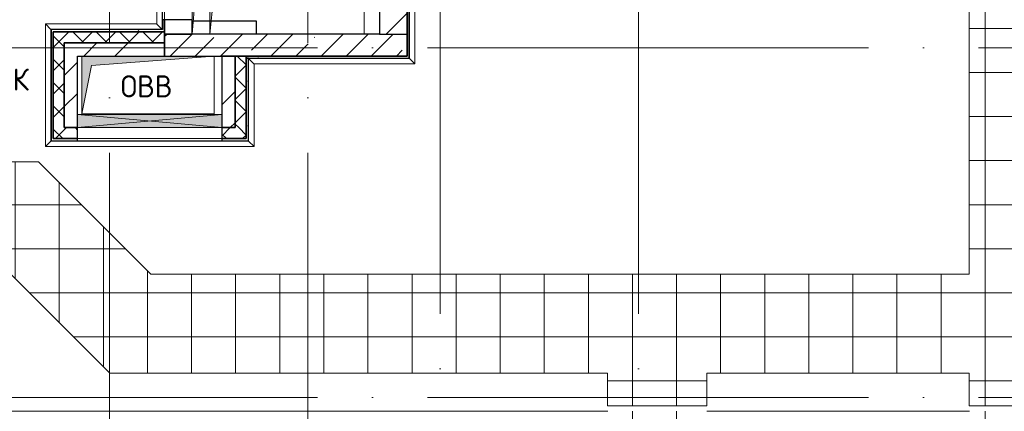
# Model space of a CAD drawing. Header units: millimetres. Extents: x -30540 to 143646, y -11730 to 123410.
# Tile 75 of 114: x 94041 to 102974, y 36525 to 40080. Entities that reach past the tile are written whole.
import ezdxf

# ---------------------------------------------------------------- set-up
doc = ezdxf.new("R2010")
doc.units = ezdxf.units.MM
doc.linetypes.add('ADSK_Линия сетки', pattern=[5000, 4000, -500, 0, -500])
for name, color, linetype, lineweight in [('A-____-NOTE-TEXT', 7, 'Continuous', 18), ('A-GENM-____-OTLN', 7, 'Continuous', 18), ('A-GLAZ-____-MCUT', 7, 'Continuous', 9), ('A-GLAZ-____-OTLN', 7, 'Continuous', 18), ('A-ROOF-____-OTLN', 7, 'Continuous', 18), ('A-ROOF-____-PATT', 7, 'Continuous', 18), ('A-WALL-____-MCUT', 7, 'Continuous', 40), ('A-WALL-____-OTLN', 7, 'Continuous', 18), ('A-WALL-____-PATT', 7, 'Continuous', 40), ('I-WALL-____-MCUT', 7, 'Continuous', 40), ('I-WALL-____-OTLN', 7, 'Continuous', 18), ('M-EQPM-____-OTLN', 7, 'Continuous', 18), ('S-GRID-____-OTLN', 7, 'Continuous', 9)]:
    doc.layers.add(name, color=color, linetype=linetype, lineweight=lineweight)
doc.layers.add('A-DETL-____-OTLN', color=7, linetype='Continuous', lineweight=9, true_color=0x00a600)
doc.styles.add('GOST Common', font='GOST_Common.ttf', dxfattribs={"height": 200})
pattern_1 = [(45, (0, 0), (-424.264, 424.264), []), (45, (0, 282.8), (-424.264, 424.264), [])]
pattern_2 = [(45, (0, 0), (-106.06602, 106.06602), []), (135, (0, 0), (-106.06602, -106.06602), [])]
pattern_3 = [(0, (0, 0), (0, 400), []), (90, (0, 0), (-400, 2e-14), [])]
pattern_4 = [(0, (0, 0), (406.4, 101.6), [6.706, -298.094, 6.706, -298.094, -1625.6]), (0, (0, 0), (406.4, 101.6), [-609.6, 6.706, -602.894, 6.706, -298.094, -711.2]), (0, (0, 0), (406.4, 101.6), [-1524, 6.706, -196.494, 6.706, -501.294]), (120, (152.4, 50.8), (-291.18818, 301.15272), [6.706, -298.094, 6.706, -298.094, -1625.6]), (120, (152.4, 50.8), (-291.18818, 301.15272), [-609.6, 6.706, -602.894, 6.706, -298.094, -711.2]), (120, (152.4, 50.8), (-291.18818, 301.15272), [-1524, 6.706, -196.494, 6.706, -501.294]), (240, (203.2, 254), (-115.21182, -402.75272), [6.706, -298.094, 6.706, -298.094, -1625.6]), (240, (203.2, 254), (-115.21182, -402.75272), [-609.6, 6.706, -602.894, 6.706, -298.094, -711.2]), (240, (203.2, 254), (-115.21182, -402.75272), [-1524, 6.706, -196.494, 6.706, -501.294])]

# ---------------------------------------------------------------- blocks, each defined once
blk = doc.blocks.new('АР_Отверстие прямоугольное - ОВВ-6694296-Кровля')
at = {"layer": 'A-GLAZ-____-OTLN', "lineweight": 13, "true_color": 0xf9f9f9}
blk.add_hatch(color=7, dxfattribs=at).paths.add_polyline_path([(780, -60), (780, 60), (-530, 60), (-530, -60), (112.3, -60)])
at = {"layer": 'A-GLAZ-____-MCUT', "color": 254, "lineweight": 15, "true_color": 0xcccccc}
for p, q in [((-530, 60), (-530, -60)), ((780, 60), (780, -60))]:
    blk.add_line(p, q, dxfattribs=at)
at = {"layer": 'A-GLAZ-____-OTLN', "color": 254, "lineweight": 5, "true_color": 0xcccccc}
for p, q in [((780, 60), (-530, -60)), ((-530, 60), (780, -60))]:
    blk.add_line(p, q, dxfattribs=at)
at = {"layer": 'A-GLAZ-____-OTLN', "color": 254, "lineweight": 13, "true_color": 0xcccccc}
for p, q in [((780, 60), (-530, 60)), ((-530, 60), (-530, -60)), ((780, -60), (780, 60)), ((-530, -60), (780, -60))]:
    blk.add_line(p, q, dxfattribs=at)
blk = doc.blocks.new('_GM_Dt-St-D_Фартук гнутый из оцинкованной стали_Пристенный_Тип 1__c-верхняя кромка с отгибом_ - ФС-1_3_50х70У100-1_5_t__RAL7016-V20-Кровля')
at = {"layer": 'A-GENM-____-OTLN', "color": 254, "lineweight": 13, "true_color": 0xcccccc}
for p, q in [((0, -50), (50, 0)), ((50, 1.5), (50, 0)), ((1063, 0), (50, 0)), ((1063, 0), (1063, 1.5)), ((1113, -50), (0, -50)), ((1063, 0), (1113, -50))]:
    blk.add_line(p, q, dxfattribs=at)
blk = doc.blocks.new('_GM_Dt-St-D_Фартук гнутый из оцинкованной стали_Пристенный_Тип 1__c-верхняя кромка с отгибом_ - ФС-1_3_50х70У100-1_5_t__RAL7016-6258392-Кровля')
at = {"layer": 'A-GENM-____-OTLN', "color": 254, "lineweight": 13, "true_color": 0xcccccc}
for p, q in [((50, 1.5), (50, 0)), ((1843, 0), (50, 0)), ((1843, 0), (1843, 1.5)), ((1843, 0), (1893, -50)), ((0, -50), (50, 0)), ((1893, -50), (0, -50))]:
    blk.add_line(p, q, dxfattribs=at)
blk = doc.blocks.new('_GM_Dt-St-D_Фартук гнутый из оцинкованной стали_Пристенный_Тип 1__c-верхняя кромка с отгибом_ - ФС-1_3_50х70У100-1_5_t__RAL7016-6724540-Кровля')
at = {"layer": 'A-GENM-____-OTLN', "color": 254, "lineweight": 13, "true_color": 0xcccccc}
for p, q in [((0, 50), (1010, 50)), ((50, 0), (0, 50)), ((50, 0), (1058.5, 0)), ((50, 0), (50, -1.5))]:
    blk.add_line(p, q, dxfattribs=at)
blk = doc.blocks.new('_GM_Dt-St-D_Фартук гнутый из оцинкованной стали_Пристенный_Тип 1__c-верхняя кромка с отгибом_ - ФС-1_3_50х70У100-1_5_t__RAL7016-6724324-Кровля')
at = {"layer": 'A-GENM-____-OTLN', "color": 254, "lineweight": 13, "true_color": 0xcccccc}
for p, q in [((3, 0), (751.5, 0)), ((51.5, 50), (801.5, 50)), ((801.5, 50), (751.5, 0)), ((751.5, -1.5), (751.5, 0))]:
    blk.add_line(p, q, dxfattribs=at)
blk = doc.blocks.new('_GM_Dt-St-D_Фартук гнутый из оцинкованной стали_Пристенный_Тип 1__c-верхняя кромка с отгибом_ - ФС-1_3_50х70У100-1_5_t__RAL7016-6724416-Кровля')
at = {"layer": 'A-GENM-____-OTLN', "color": 254, "lineweight": 13, "true_color": 0xcccccc}
for p, q in [((1461.5, 0), (0, 0)), ((50, -50), (0, 0)), ((1461.5, 0), (1461.5, 1.5)), ((1461.5, 0), (1511.5, -50)), ((1511.5, -50), (50, -50))]:
    blk.add_line(p, q, dxfattribs=at)
blk = doc.blocks.new('_GM_Dt-St-D_Фартук гнутый из оцинкованной стали_Пристенный_Тип 1__c-верхняя кромка с отгибом_ - ФС-1_3_50х70У100-1_5_t__RAL7016-6724736-Кровля')
at = {"layer": 'A-GENM-____-OTLN', "color": 254, "lineweight": 13, "true_color": 0xcccccc}
for p, q in [((0, 50), (3893, 50)), ((50, 0), (0, 50)), ((50, 0), (3843, 0)), ((50, 0), (50, -1.5)), ((3893, 50), (3843, 0)), ((3843, -1.5), (3843, 0))]:
    blk.add_line(p, q, dxfattribs=at)
blk = doc.blocks.new('_GM_Dt-St-D_Фартук гнутый из оцинкованной стали_Пристенный_Тип 1__c-верхняя кромка с отгибом_ - ФС-1_3_50х70У100-1_5_t__RAL7016-6724656-Кровля')
at = {"layer": 'A-GENM-____-OTLN', "color": 254, "lineweight": 13, "true_color": 0xcccccc}
for p, q in [((50, 1.5), (50, 0)), ((3581.5, 0), (50, 0)), ((3491.5, 1.5), (1791.5, 1.5)), ((3581.5, 0), (3531.5, -50)), ((0, -50), (50, 0)), ((3531.5, -50), (0, -50))]:
    blk.add_line(p, q, dxfattribs=at)
blk = doc.blocks.new('АР_Канал вертикальный прямоугольный - ОВВ-5948128-Кровля')
at = {"layer": 'M-EQPM-____-OTLN', "lineweight": 13, "true_color": 0xe2e2e2}
blk.add_hatch(color=254, dxfattribs=at).paths.add_polyline_path([(-600, -262.5), (-513.75, 176.25), (600, 262.5), (-600, 262.5), (-600, 180.83)])
at = {"layer": 'M-EQPM-____-OTLN', "color": 253, "lineweight": 13, "true_color": 0xaaaaaa}
for p, q in [((600, 262.5), (-600, 262.5)), ((-600, 262.5), (-600, -262.5)), ((600, 262.5), (-600, 262.5)), ((-600, 262.5), (-600, -262.5)), ((-600, -262.5), (-600, 262.5)), ((-600, 262.5), (600, 262.5)), ((-513.75, 176.25), (600, 262.5)), ((-513.75, 176.25), (600, 262.5)), ((600, -262.5), (600, 262.5)), ((600, 262.5), (600, -262.5)), ((-600, -262.5), (-513.75, 176.25)), ((-600, -262.5), (-513.75, 176.25)), ((-600, -262.5), (600, -262.5)), ((600, -262.5), (-600, -262.5))]:
    blk.add_line(p, q, dxfattribs=at)
blk = doc.blocks.new('АР_Канал вертикальный прямоугольный1 - ОВВ-6163461-Кровля')
at = {"layer": 'M-EQPM-____-OTLN', "lineweight": 13, "true_color": 0xe2e2e2}
blk.add_hatch(color=254, dxfattribs=at).paths.add_polyline_path([(1650, -850), (-1400, -600), (-1650, 850), (-1650, -850), (486, -850)])
at = {"layer": 'M-EQPM-____-OTLN', "color": 253, "lineweight": 13, "true_color": 0xaaaaaa}
for p, q in [((-1650, 850), (-1400, -600)), ((-1650, 850), (-1400, -600)), ((-1650, -850), (-1650, 850)), ((-1650, 850), (1650, 850)), ((-1650, -850), (-1650, 850)), ((1650, 850), (-1650, 850)), ((-1650, 850), (-1650, -850)), ((1650, 850), (1650, 810)), ((1650, 810), (1650, 850)), ((-1400, -600), (-45.8, -711)), ((-1400, -600), (-45.8, -711)), ((918, -790), (1650, -850)), ((918, -790), (1650, -850)), ((1650, -790), (1650, -850)), ((1650, -850), (1650, -790)), ((1650, -850), (-1650, -850)), ((1650, -850), (-1650, -850)), ((-1650, -850), (1650, -850))]:
    blk.add_line(p, q, dxfattribs=at)
blk = doc.blocks.new('АР_Канал вертикальный прямоугольный1 - ОВВ-6942871-Кровля')
at = {"layer": 'M-EQPM-____-OTLN', "lineweight": 13, "true_color": 0xe2e2e2}
blk.add_hatch(color=254, dxfattribs=at).paths.add_polyline_path([(800, -700), (-650, -550), (-800, 700), (-800, -700), (-364, -700)])
at = {"layer": 'M-EQPM-____-OTLN', "color": 253, "lineweight": 13, "true_color": 0xaaaaaa}
for p, q in [((-800, 700), (-650, -550)), ((-800, 700), (-650, -550)), ((-800, -700), (-800, 700)), ((-800, 700), (800, 700)), ((-800, -700), (-800, 700)), ((800, 700), (-800, 700)), ((-800, 700), (-800, -700)), ((800, 700), (800, -700)), ((800, -700), (800, 700)), ((-650, -550), (800, -700)), ((-650, -550), (800, -700)), ((800, -700), (-800, -700)), ((800, -700), (-800, -700)), ((-800, -700), (800, -700))]:
    blk.add_line(p, q, dxfattribs=at)
blk = doc.blocks.new('Наметкина 10_РД_АР_К4_отсоединено_rvt-1-Кровля')
at = {"layer": 'A-ROOF-____-PATT', "lineweight": 5, "true_color": 0xe4e4e4}
h = blk.add_hatch(dxfattribs=at)
h.set_pattern_fill('FP_22', color=254, style=0, pattern_type=2)
h.set_pattern_definition(pattern_3)
h.paths.add_polyline_path([(100274.1, 36575), (100274.1, 36870), (102656.9, 36870), (102656.9, 36575), (103556.9, 36575), (103556.9, 44496.5), (101965.3, 44496.5), (101965.3, 48330), (101226.8, 48330), (101226.8, 48258.5), (101065.3, 48258.5), (101065.3, 43596.5), (102656.9, 43596.5), (102656.9, 37770), (95231.4, 37770), (94212.3, 38789.1), (90982.3, 38789.1), (90982.3, 37889.1), (93839.5, 37889.1), (94858.6, 36870), (99374.1, 36870), (99374.1, 36575)])
h = blk.add_hatch(dxfattribs=at)
h.set_pattern_fill('FP_22', color=254, style=0, pattern_type=2)
h.set_pattern_definition(pattern_3)
h.paths.add_polyline_path([(103145.3, 12249.9), (104045.3, 12249.9), (104045.3, 19755), (106355.3, 19755), (106355.3, 29125), (103558.6, 29125), (103558.6, 36525), (102658.6, 36525), (102658.6, 28225), (105457, 28225), (105455.3, 26225), (99313.8, 26225), (99313.8, 30946.5), (100275.8, 30946.5), (100275.8, 36525), (99375.8, 36525), (99375.8, 31775), (98176.8, 31775), (98176.8, 28705), (98125.3, 28755), (98125.3, 28635), (97585.3, 28635), (97584.9, 27486.5), (98176.8, 27486.5), (98176.8, 25304.5), (103455.3, 25304.5), (103455.3, 23720), (105455.3, 23720), (105455.3, 20655), (97955.3, 20655), (97955.3, 14610), (95305.3, 14610), (95305.3, 12249.9), (96205.3, 12249.9), (96205.3, 13710), (98855.3, 13710), (98855.3, 19755), (98935.3, 19755), (98935.3, 19775), (99775.3, 19775), (99775.3, 19755), (103145.3, 19755), (103145.3, 17983.6)])
at = {"layer": 'A-WALL-____-PATT', "lineweight": 5, "true_color": 0xcccccc}
h = blk.add_hatch(dxfattribs=at)
h.set_pattern_fill('FP_24', color=254, style=0, pattern_type=2)
h.set_pattern_definition(pattern_4)
h.paths.add_polyline_path([(97575.3, 39750), (97575.3, 41410), (97555.3, 41410), (97555.3, 39750)])
h.paths.add_polyline_path([(97575.3, 43110), (97575.3, 43520), (97555.3, 43520), (97555.3, 43110)])
h = blk.add_hatch(dxfattribs=at)
h.set_pattern_fill('FP_20', color=254, style=0, pattern_type=2)
h.set_pattern_definition(pattern_1)
h.paths.add_polyline_path([(97555.3, 39950), (97555.3, 41410), (97305.3, 41410), (97305.3, 39950)])
h.paths.add_polyline_path([(97555.3, 43110), (97555.3, 43500), (97305.3, 43500), (97305.3, 43110)])
h = blk.add_hatch(dxfattribs=at)
h.set_pattern_fill('FP_20', color=254, style=0, pattern_type=2)
h.set_pattern_definition(pattern_1)
h.paths.add_polyline_path([(95605.3, 39950), (95605.3, 40080), (95355.3, 40080), (95355.3, 39950)])
h.paths.add_polyline_path([(95355.3, 43120), (95605.3, 43120), (95605.3, 43250), (95355.3, 43250)])
h = blk.add_hatch(dxfattribs=at)
h.set_pattern_fill('FP_24', color=254, style=0, pattern_type=2)
h.set_pattern_definition(pattern_4)
h.paths.add_polyline_path([(94325.3, 39000), (94345.3, 39000), (94345.3, 39990), (94325.3, 39990), (94325.3, 39668.3)])
h = blk.add_hatch(dxfattribs=at)
h.set_pattern_fill('FP_24', color=254, style=0, pattern_type=2)
h.set_pattern_definition(pattern_4)
h.paths.add_polyline_path([(94345.3, 39970), (95355.3, 39970), (95355.3, 39990), (94345.3, 39990)])
h = blk.add_hatch(dxfattribs=at)
h.set_pattern_fill('FP_21', color=254, style=0, pattern_type=2)
h.set_pattern_definition(pattern_2)
h.paths.add_polyline_path([(94345.3, 39000), (94445.3, 39000), (94445.3, 39970), (94345.3, 39970), (94345.3, 39668.3)])
h = blk.add_hatch(dxfattribs=at)
h.set_pattern_fill('FP_21', color=254, style=0, pattern_type=2)
h.set_pattern_definition(pattern_2)
h.paths.add_polyline_path([(94445.3, 39870), (95355.3, 39870), (95355.3, 39970), (94445.3, 39970)])
h = blk.add_hatch(dxfattribs=at)
h.set_pattern_fill('FP_19', color=254, style=0, pattern_type=2)
h.set_pattern_definition([(45, (0, 0), (-228.0985, 228.0985), []), (45, (228.1, 0), (-228.0985, 228.0985), [403.225, -80.645, 6.706, -73.939])])
h.paths.add_polyline_path([(97555.3, 39750), (97555.3, 39950), (95355.3, 39950), (95355.3, 39750), (97251.2, 39750)])
h = blk.add_hatch(dxfattribs=at)
h.set_pattern_fill('FP_20', color=254, style=0, pattern_type=2)
h.set_pattern_definition(pattern_1)
h.paths.add_polyline_path([(94565.3, 39100), (94565.3, 39870), (94445.3, 39870), (94445.3, 39100)])
h = blk.add_hatch(dxfattribs=at)
h.set_pattern_fill('FP_20', color=254, style=0, pattern_type=2)
h.set_pattern_definition(pattern_1)
h.paths.add_polyline_path([(94691.5, 39750), (95355.3, 39750), (95355.3, 39870), (94565.3, 39870), (94565.3, 39750), (94605.3, 39750)])
h = blk.add_hatch(dxfattribs=at)
h.set_pattern_fill('FP_20', color=254, style=0, pattern_type=2)
h.set_pattern_definition(pattern_1)
h.paths.add_polyline_path([(95995.3, 39100), (95995.3, 39750), (95875.3, 39750), (95875.3, 39100)])
h = blk.add_hatch(dxfattribs=at)
h.set_pattern_fill('FP_21', color=254, style=0, pattern_type=2)
h.set_pattern_definition(pattern_2)
h.paths.add_polyline_path([(96095.3, 39100), (96095.3, 39750), (95995.3, 39750), (95995.3, 39100)])
h = blk.add_hatch(dxfattribs=at)
h.set_pattern_fill('FP_24', color=254, style=0, pattern_type=2)
h.set_pattern_definition(pattern_4)
h.paths.add_polyline_path([(96095.3, 39730), (97575.3, 39730), (97575.3, 39750), (96095.3, 39750)])
h = blk.add_hatch(dxfattribs=at)
h.set_pattern_fill('FP_24', color=254, style=0, pattern_type=2)
h.set_pattern_definition(pattern_4)
h.paths.add_polyline_path([(96115.3, 38980), (96115.3, 39730), (96095.3, 39730), (96095.3, 38980)])
h = blk.add_hatch(dxfattribs=at)
h.set_pattern_fill('FP_21', color=254, style=0, pattern_type=2)
h.set_pattern_definition(pattern_2)
h.paths.add_polyline_path([(96095.3, 39000), (96095.3, 39100), (95875.3, 39100), (95875.3, 39000)])
h.paths.add_polyline_path([(94565.3, 39000), (94565.3, 39100), (94445.3, 39100), (94445.3, 39000)])
at = {"layer": 'A-DETL-____-OTLN', "color": 254, "lineweight": 30, "true_color": 0xffcccc}
for p, q in [((95605.3, 40070), (96186.2, 40070)), ((96186.2, 40070), (96186.2, 39950))]:
    blk.add_line(p, q, dxfattribs=at)
at = {"layer": 'A-ROOF-____-OTLN', "color": 254, "lineweight": 13, "true_color": 0xcccccc}
for p, q in [((102656.9, 37770), (102656.9, 43596.5)), ((90982.3, 38789.1), (94212.3, 38789.1)), ((94212.3, 38789.1), (95231.4, 37770)), ((94858.6, 36870), (93839.5, 37889.1)), ((95231.4, 37770), (102656.9, 37770)), ((99374.1, 36870), (94858.6, 36870)), ((99374.1, 36575), (99374.1, 36870)), ((100274.1, 36870), (100274.1, 36575)), ((102656.9, 36870), (100274.1, 36870)), ((102656.9, 36575), (102656.9, 36870)), ((100274.1, 36575), (99374.1, 36575)), ((103556.9, 36575), (102656.9, 36575)), ((99375.8, 36525), (91005.3, 36525)), ((91005.3, 36525), (99375.8, 36525)), ((102658.6, 36525), (100275.8, 36525)), ((100275.8, 36525), (102658.6, 36525))]:
    blk.add_line(p, q, dxfattribs=at)
at = {"layer": 'A-WALL-____-MCUT', "color": 254, "lineweight": 30, "true_color": 0xcccccc}
for p, q in [((97555.3, 41410), (97555.3, 39750)), ((97575.3, 39750), (97575.3, 41410)), ((95335.3, 40080), (95335.3, 39990)), ((95355.3, 40080), (95335.3, 40080)), ((95355.3, 39990), (95355.3, 40080)), ((94345.3, 39990), (94325.3, 39990)), ((94325.3, 39990), (94325.3, 39000)), ((95335.3, 39990), (94345.3, 39990)), ((94345.3, 39970), (94345.3, 39000)), ((94445.3, 39970), (94345.3, 39970)), ((94345.3, 39000), (94345.3, 39970)), ((94345.3, 39970), (95355.3, 39970)), ((95355.3, 39970), (94445.3, 39970)), ((95355.3, 39970), (95355.3, 39990)), ((95355.3, 39870), (95355.3, 39970)), ((97305.3, 39950), (95355.3, 39950)), ((95355.3, 39950), (95355.3, 39750)), ((97305.3, 39950), (97555.3, 39950)), ((97555.3, 39750), (97555.3, 39950)), ((94445.3, 39100), (94445.3, 39870)), ((94445.3, 39870), (95355.3, 39870)), ((95355.3, 39750), (96095.3, 39750)), ((96095.3, 39750), (95995.3, 39750)), ((95995.3, 39750), (95995.3, 39100)), ((96095.3, 39750), (97555.3, 39750)), ((96095.3, 39100), (96095.3, 39750)), ((96095.3, 39750), (96095.3, 39730)), ((97555.3, 39750), (96095.3, 39750)), ((96095.3, 39730), (97575.3, 39730)), ((96095.3, 39730), (96095.3, 39000)), ((96115.3, 39730), (96095.3, 39730)), ((96115.3, 38980), (96115.3, 39730)), ((97575.3, 39730), (97575.3, 39750)), ((94565.3, 39100), (94445.3, 39100)), ((94565.3, 39000), (94565.3, 39100)), ((95995.3, 39100), (95875.3, 39100)), ((95875.3, 39100), (95875.3, 39000)), ((96095.3, 39000), (96095.3, 39100)), ((94325.3, 39000), (94325.3, 38980)), ((94325.3, 38980), (94565.3, 38980)), ((94345.3, 39000), (94445.3, 39000)), ((94565.3, 39000), (94345.3, 39000)), ((94445.3, 39000), (94565.3, 39000)), ((94565.3, 38980), (94565.3, 39000)), ((95875.3, 39000), (96095.3, 39000)), ((96095.3, 39000), (95875.3, 39000)), ((95875.3, 39000), (95875.3, 38980)), ((95875.3, 38980), (96095.3, 38980)), ((96095.3, 38980), (96115.3, 38980))]:
    blk.add_line(p, q, dxfattribs=at)
at = {"layer": 'A-WALL-____-OTLN', "color": 254, "lineweight": 13, "true_color": 0xcccccc}
for p, q in [((94565.3, 39000), (94565.3, 39100)), ((94565.3, 39100), (95875.3, 39100)), ((95875.3, 39100), (95875.3, 39000)), ((95875.3, 39000), (94565.3, 39000)), ((94565.3, 39000), (95875.3, 39000)), ((95875.3, 38980), (94565.3, 38980))]:
    blk.add_line(p, q, dxfattribs=at)
at = {"layer": 'I-WALL-____-MCUT', "color": 254, "lineweight": 30, "true_color": 0xcccccc}
for p, q in [((97305.3, 41410), (97305.3, 39950)), ((97555.3, 39950), (97555.3, 41410)), ((95355.3, 40080), (95355.3, 39950)), ((95605.3, 40080), (95355.3, 40080)), ((95605.3, 39950), (95605.3, 40080)), ((95355.3, 39950), (95605.3, 39950)), ((94445.3, 39870), (94445.3, 39100)), ((94565.3, 39870), (94445.3, 39870)), ((95355.3, 39870), (94565.3, 39870)), ((95355.3, 39750), (95355.3, 39870)), ((94565.3, 39220), (94565.3, 39750)), ((94565.3, 39750), (95355.3, 39750)), ((95995.3, 39750), (95875.3, 39750)), ((95875.3, 39750), (95875.3, 39220)), ((95995.3, 39100), (95995.3, 39750)), ((94565.3, 39100), (94565.3, 39220)), ((95875.3, 39220), (95875.3, 39100)), ((94445.3, 39100), (94565.3, 39100)), ((95875.3, 39100), (95995.3, 39100))]:
    blk.add_line(p, q, dxfattribs=at)
at = {"layer": 'I-WALL-____-OTLN', "color": 254, "lineweight": 13, "true_color": 0xcccccc}
for p, q in [((95355.3, 40080), (95355.3, 41780)), ((95605.3, 41780), (95605.3, 40080)), ((95355.3, 40080), (95605.3, 40080)), ((94565.3, 39220), (95875.3, 39220)), ((94565.3, 39100), (94565.3, 39220)), ((95875.3, 39220), (95875.3, 39100)), ((95875.3, 39100), (94565.3, 39100))]:
    blk.add_line(p, q, dxfattribs=at)
at = {"layer": 'A-GENM-____-OTLN', "color": 254, "lineweight": 13, "true_color": 0xcccccc}
for name, p, rotation in [('_GM_Dt-St-D_Фартук гнутый из оцинкованной стали_Пристенный_Тип 1__c-верхняя кромка с отгибом_ - ФС-1_3_50х70У100-1_5_t__RAL7016-6724656-Кровля', (95333.8, 43571.5), 269.9999999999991), ('_GM_Dt-St-D_Фартук гнутый из оцинкованной стали_Пристенный_Тип 1__c-верхняя кромка с отгибом_ - ФС-1_3_50х70У100-1_5_t__RAL7016-6724736-Кровля', (97576.8, 43571.5), 270.0000000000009), ('_GM_Dt-St-D_Фартук гнутый из оцинкованной стали_Пристенный_Тип 1__c-верхняя кромка с отгибом_ - ФС-1_3_50х70У100-1_5_t__RAL7016-V20-Кровля', (94323.8, 40041.5), 269.9999999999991), ('_GM_Dt-St-D_Фартук гнутый из оцинкованной стали_Пристенный_Тип 1__c-верхняя кромка с отгибом_ - ФС-1_3_50х70У100-1_5_t__RAL7016-6724324-Кровля', (96116.8, 39730), 270.0000000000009)]:
    blk.add_blockref(name, p, dxfattribs=dict(at, rotation=rotation))
for name, p in [('_GM_Dt-St-D_Фартук гнутый из оцинкованной стали_Пристенный_Тип 1__c-верхняя кромка с отгибом_ - ФС-1_3_50х70У100-1_5_t__RAL7016-6724540-Кровля', (94273.8, 39991.5)), ('_GM_Dt-St-D_Фартук гнутый из оцинкованной стали_Пристенный_Тип 1__c-верхняя кромка с отгибом_ - ФС-1_3_50х70У100-1_5_t__RAL7016-6724416-Кровля', (96115.3, 39728.5)), ('_GM_Dt-St-D_Фартук гнутый из оцинкованной стали_Пристенный_Тип 1__c-верхняя кромка с отгибом_ - ФС-1_3_50х70У100-1_5_t__RAL7016-6258392-Кровля', (94273.8, 38978.5))]:
    blk.add_blockref(name, p, dxfattribs=at)
at = {"layer": 'A-GLAZ-____-OTLN', "color": 254, "lineweight": 13, "true_color": 0xcccccc}
blk.add_blockref('АР_Отверстие прямоугольное - ОВВ-6694296-Кровля', (95095.3, 39160), dxfattribs=at)
at = {"layer": 'M-EQPM-____-OTLN', "color": 253, "lineweight": 5, "true_color": 0xaaaaaa, "rotation": 270.0000000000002}
for name, p in [('АР_Канал вертикальный прямоугольный1 - ОВВ-6163461-Кровля', (96455.3, 41600)), ('АР_Канал вертикальный прямоугольный1 - ОВВ-6942871-Кровля', (96465.3, 40750))]:
    blk.add_blockref(name, p, dxfattribs=at)
at = {"layer": 'M-EQPM-____-OTLN', "color": 253, "lineweight": 5, "true_color": 0xaaaaaa}
blk.add_blockref('АР_Канал вертикальный прямоугольный - ОВВ-5948128-Кровля', (95205.3, 39487.5), dxfattribs=at)
at = {"layer": 'A-____-NOTE-TEXT', "color": 253, "lineweight": 5, "true_color": 0xaaaaaa, "char_height": 200, "attachment_point": 1, "style": 'GOST Common'}
for s, insert, width in [('\\fGOST Common|b0|i0|c204|p34|;К', (93977, 39637.2), 192.405), ('ОВВ', (94957.1, 39574.7), 609.282)]:
    blk.add_mtext(s, dxfattribs=dict(at, insert=insert, width=width))

msp = doc.modelspace()

# ---------------------------------------------------------------- linework, layer by layer
at = {"layer": 'S-GRID-____-OTLN', "color": 253, "linetype": 'ADSK_Линия сетки', "true_color": 0xaaaaaa}
for p, q in [((94855.3, -10130.4), (94855.3, 56550)), ((96655.3, -10130.4), (96655.3, 56550)), ((97855.3, -7590.4), (97855.3, 56550)), ((99655.3, -7590.4), (99655.3, 56550)), ((111741.6, 39825), (78589.2, 39825)), ((111741.6, 36650), (78589.2, 36650))]:
    msp.add_line(p, q, dxfattribs=at)

# ---------------------------------------------------------------- block references
at = {"lineweight": 5}
msp.add_blockref('Наметкина 10_РД_АР_К4_отсоединено_rvt-1-Кровля', (0, 0), dxfattribs=at)

doc.saveas('drawing.dxf')
